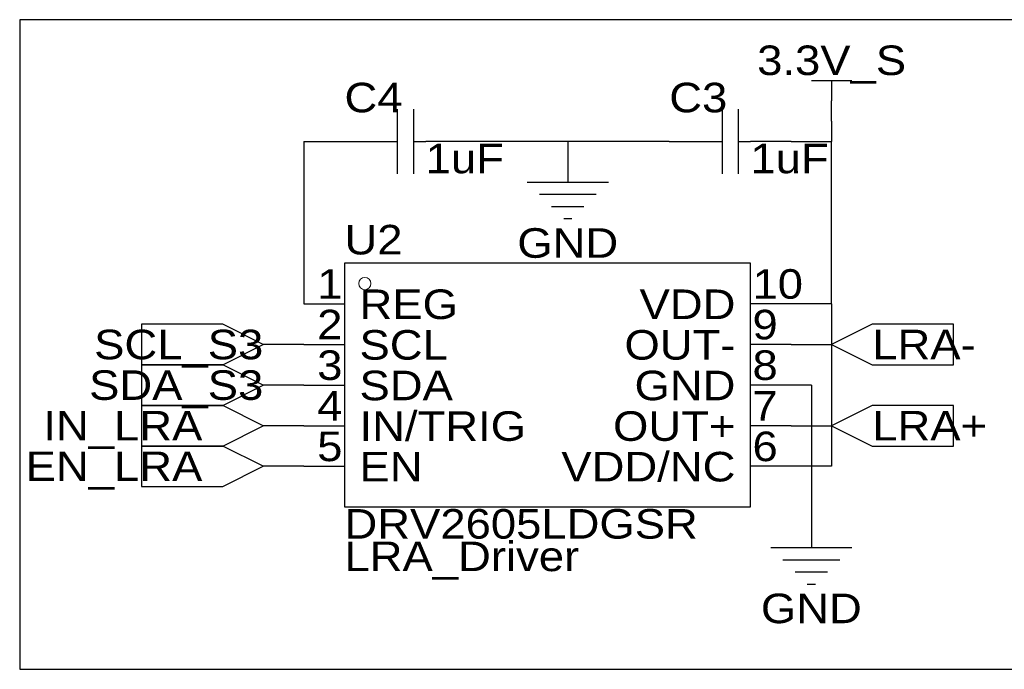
# Model space of a CAD drawing. Header units: millimetres. Extents: x -17 to 295, y -38 to 211.
# Tile 2 of 23: x 3 to 64, y 109 to 150. Entities that reach past the tile are written whole.
import ezdxf
from ezdxf.enums import TextEntityAlignment as Align

# ---------------------------------------------------------------- set-up
doc = ezdxf.new("R2010")
doc.units = ezdxf.units.MM
doc.header["$MEASUREMENT"] = 0
doc.styles.get("Standard").update_dxf_attribs({"font": 'arial.ttf'})

msp = doc.modelspace()

# ---------------------------------------------------------------- linework, layer by layer
at = {"color": 1, "true_color": 0x000000}
msp.add_lwpolyline([(2.54, 149.86), (2.54, 109.22), (66.04, 109.22), (66.04, 149.86)], close=True, dxfattribs=at)
at = {"color": 1, "true_color": 0xa00000}
for points in [[(52.07, 146.05), (54.61, 146.05)], [(53.34, 146.05), (53.34, 144.78)], [(26.162, 144.272), (26.162, 140.208)], [(27.178, 144.272), (27.178, 140.208)], [(46.482, 144.272), (46.482, 140.208)], [(47.498, 144.272), (47.498, 140.208)], [(25.4, 142.24), (26.162, 142.24)], [(27.178, 142.24), (27.94, 142.24)], [(45.72, 142.24), (46.482, 142.24)], [(47.498, 142.24), (48.26, 142.24)], [(34.29, 139.7), (39.37, 139.7)], [(35.052, 138.938), (38.608, 138.938)], [(35.814, 138.176), (37.846, 138.176)], [(36.576, 137.414), (37.084, 137.414)], [(49.53, 116.84), (54.61, 116.84)], [(50.292, 116.078), (53.848, 116.078)], [(51.054, 115.316), (53.086, 115.316)], [(51.816, 114.554), (52.324, 114.554)]]:
    msp.add_lwpolyline(points, dxfattribs=at)
at = {"color": 1, "true_color": 0x880000}
for points in [[(53.34, 143.51), (53.34, 144.78)], [(22.86, 142.24), (25.4, 142.24)], [(30.48, 142.24), (27.94, 142.24)], [(36.83, 142.24), (36.83, 139.7)], [(43.18, 142.24), (45.72, 142.24)], [(50.8, 142.24), (48.26, 142.24)], [(20.32, 132.08), (22.86, 132.08)], [(50.8, 132.08), (48.26, 132.08)], [(20.32, 129.54), (17.78, 129.54)], [(20.32, 129.54), (22.86, 129.54)], [(50.8, 129.54), (48.26, 129.54)], [(50.8, 129.54), (53.34, 129.54)], [(20.32, 127), (17.78, 127)], [(20.32, 127), (22.86, 127)], [(50.8, 127), (48.26, 127)], [(20.32, 124.46), (17.78, 124.46)], [(20.32, 124.46), (22.86, 124.46)], [(50.8, 124.46), (48.26, 124.46)], [(50.8, 124.46), (53.34, 124.46)], [(20.32, 121.92), (17.78, 121.92)], [(20.32, 121.92), (22.86, 121.92)], [(50.8, 121.92), (48.26, 121.92)], [(52.07, 119.38), (52.07, 116.84)]]:
    msp.add_lwpolyline(points, dxfattribs=at)
at = {"color": 1, "true_color": 0xff9900}
for points in [[(53.34, 143.51), (53.34, 142.24)], [(50.8, 142.24), (53.34, 142.24)], [(53.34, 132.08), (53.34, 142.24)], [(53.34, 132.08), (50.8, 132.08)], [(53.34, 132.08), (53.34, 121.92)], [(53.34, 121.92), (50.8, 121.92)]]:
    msp.add_lwpolyline(points, dxfattribs=at)
at = {"color": 1, "true_color": 0x008800}
for points in [[(20.32, 142.24), (20.32, 132.08)], [(20.32, 142.24), (22.86, 142.24)]]:
    msp.add_lwpolyline(points, dxfattribs=at)
at = {"color": 1, "true_color": 0x000000}
for points in [[(36.83, 142.24), (30.48, 142.24)], [(43.18, 142.24), (36.83, 142.24)], [(52.07, 127), (50.8, 127)], [(52.07, 127), (52.07, 119.38)]]:
    msp.add_lwpolyline(points, dxfattribs=at)
at = {"color": 1, "true_color": 0xa00000}
for points in [[(22.86, 134.62), (22.86, 119.38), (48.26, 119.38), (48.26, 134.62)], [(17.78, 129.54), (15.24, 130.81), (10.16, 130.81), (10.16, 128.27), (15.24, 128.27)], [(53.34, 129.54), (55.88, 128.27), (60.96, 128.27), (60.96, 130.81), (55.88, 130.81)], [(17.78, 127), (15.24, 128.27), (10.16, 128.27), (10.16, 125.73), (15.24, 125.73)], [(17.78, 124.46), (15.24, 125.73), (10.16, 125.73), (10.16, 123.19), (15.24, 123.19)], [(53.34, 124.46), (55.88, 123.19), (60.96, 123.19), (60.96, 125.73), (55.88, 125.73)], [(17.78, 121.92), (15.24, 123.19), (10.16, 123.19), (10.16, 120.65), (15.24, 120.65)]]:
    msp.add_lwpolyline(points, close=True, dxfattribs=at)
at = {"color": 1, "lineweight": 0, "true_color": 0xa00000}
msp.add_circle((24.13, 133.35), 0.381, dxfattribs=at)

# ---------------------------------------------------------------- texts
at = {"color": 1, "true_color": 0x000080, "width": 1.1}
for s, p in [('3.3V_S', (53.34, 147.32)), ('3.3V_S', (53.34, 147.32)), ('GND', (36.83, 135.89)), ('GND', (36.83, 135.89)), ('GND', (52.07, 113.03)), ('GND', (52.07, 113.03))]:
    msp.add_text(s, height=1.84912, dxfattribs=at).set_placement(p, align=Align.MIDDLE_CENTER)
for s, p in [('C4', (22.86, 143.51)), ('C3', (43.18, 143.51)), ('1uF', (27.94, 139.7)), ('1uF', (48.26, 139.7)), ('U2', (22.86, 134.62)), ('DRV2605LDGSR', (22.86, 116.84)), ('LRA_Driver', (22.86, 114.808))]:
    msp.add_text(s, height=1.84912, dxfattribs=at).set_placement(p, align=Align.BOTTOM_LEFT)
at = {"color": 1, "true_color": 0x000000, "width": 1.1}
for s, height, p in [('10', 1.84912, (48.387, 131.8476)), ('REG', 1.84912, (23.7998, 130.5776)), ('9', 1.8491, (48.387, 129.3076)), ('SCL', 1.84912, (23.7998, 128.0376)), ('8', 1.8491, (48.387, 126.7676)), ('SDA', 1.84912, (23.7998, 125.4976)), ('7', 1.8491, (48.387, 124.2276)), ('IN/TRIG', 1.84912, (23.7998, 122.9576)), ('6', 1.8491, (48.387, 121.6876)), ('EN', 1.84912, (23.7998, 120.4176))]:
    msp.add_text(s, height=height, dxfattribs=at).set_placement(p, align=Align.BOTTOM_LEFT)
for s, height, p in [('1', 1.8491, (22.733, 131.8476)), ('VDD', 1.84912, (47.3202, 130.5776)), ('2', 1.8491, (22.733, 129.3076)), ('OUT-', 1.84912, (47.3202, 128.0376)), ('3', 1.8491, (22.733, 126.7676)), ('GND', 1.84912, (47.3202, 125.4976)), ('4', 1.8491, (22.733, 124.2276)), ('OUT+', 1.84912, (47.3202, 122.9576)), ('5', 1.8491, (22.733, 121.6876)), ('VDD/NC', 1.84912, (47.3202, 120.4176))]:
    msp.add_text(s, height=height, dxfattribs=at).set_placement(p, align=Align.BOTTOM_RIGHT)
at = {"color": 1, "true_color": 0x000080, "width": 1.1}
for s, p in [('SCL_S3', (17.78, 129.54)), ('SCL_S3', (17.78, 129.54)), ('SDA_S3', (17.78, 127)), ('SDA_S3', (17.78, 127)), ('IN_LRA', (13.97, 124.46)), ('IN_LRA', (13.97, 124.46)), ('EN_LRA', (13.97, 121.92)), ('EN_LRA', (13.97, 121.92))]:
    msp.add_text(s, height=1.84912, dxfattribs=at).set_placement(p, align=Align.MIDDLE_RIGHT)
for s, p in [('LRA-', (55.88, 129.54)), ('LRA-', (55.88, 129.54)), ('LRA+', (55.88, 124.46)), ('LRA+', (55.88, 124.46))]:
    msp.add_text(s, height=1.84912, dxfattribs=at).set_placement(p, align=Align.MIDDLE_LEFT)

doc.saveas('drawing.dxf')
